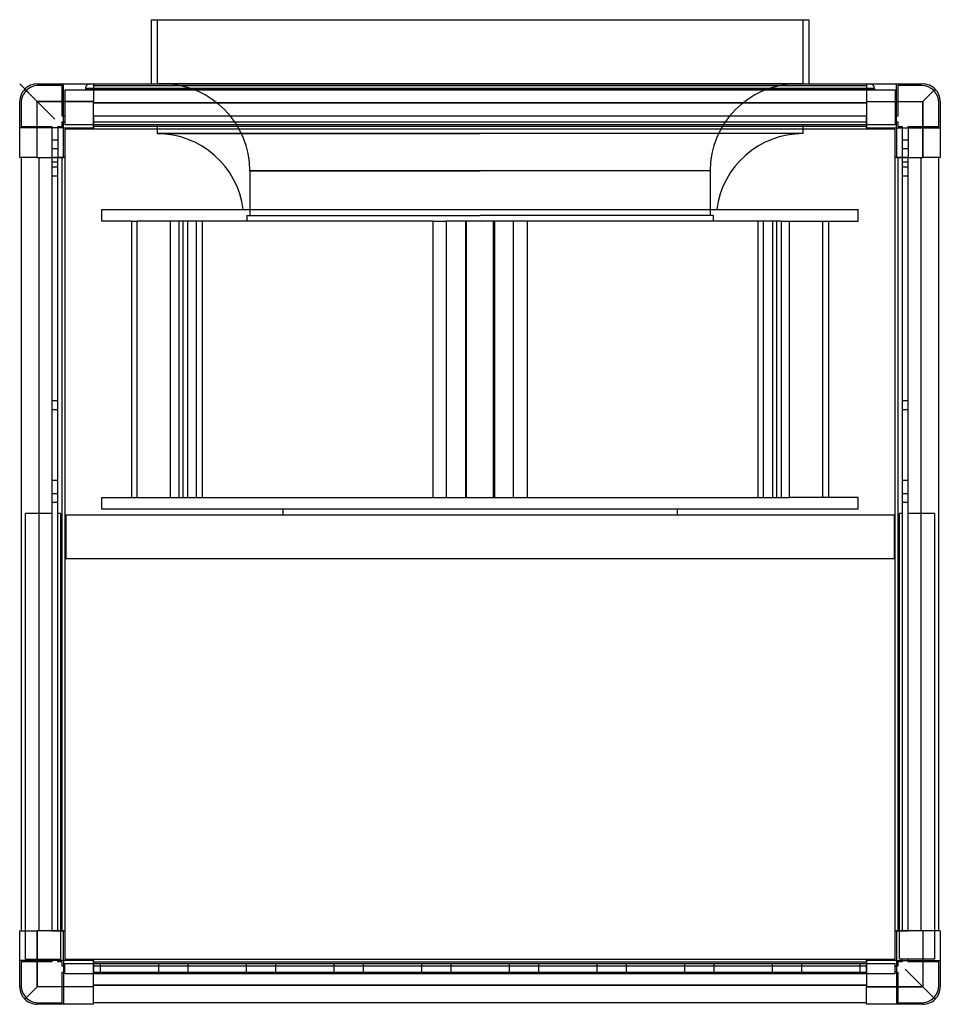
# Model space of a CAD drawing. Header units: millimetres. Extents: x -315 to 315, y -315 to 359.
import ezdxf

# ---------------------------------------------------------------- set-up
doc = ezdxf.new("R2010")
doc.units = ezdxf.units.MM
doc.layers.add('HIDDEN', color=7, linetype='Continuous')
doc.layers.add('THICK', color=7, linetype='Continuous')

msp = doc.modelspace()

# ---------------------------------------------------------------- linework, layer by layer
at = {"layer": 'HIDDEN'}
for p, q in [((-221, 359), (-221, 315)), ((221, 359), (221, 315)), ((-315, 315), (-303, 303)), ((-303, 315), (-303, 315)), ((-303, 315), (-303, 315)), ((-302, 314), (-302, 314)), ((-286, 314), (-302, 314)), ((-286, 314), (-286, 314)), ((-286, 293), (-286, 314)), ((-285, 315), (-285, 315)), ((-285, 285), (-285, 315)), ((-285, 315), (-285, 315)), ((-284, 311), (284, 311)), ((-284, 311), (-284, 287)), ((-284, 311), (-284, 311)), ((0, 312), (-270, 312)), ((-270, 312), (0, 312)), ((-270, 312), (-270, 311)), ((-264.6, 315), (-264.6, 315)), ((-264.6, 315), (-264.6, 315)), ((-264.6, 314), (-264.6, 314)), ((-264.6, 314), (-264.6, 314)), ((0, 315), (-221, 315)), ((221, 315), (0, 315)), ((270, 312), (0, 312)), ((0, 312), (270, 312)), ((264.6, 315), (264.6, 315)), ((264.6, 315), (264.6, 315)), ((264.6, 314), (264.6, 314)), ((264.6, 314), (264.6, 314)), ((270, 312), (270, 311)), ((284, 311), (284, 311)), ((284, 311), (284, 287)), ((285, 315), (285, 315)), ((285, 315), (285, 315)), ((285, 285), (285, 315)), ((286, 314), (286, 314)), ((302, 314), (286, 314)), ((286, 314), (286, 293)), ((302, 314), (302, 314)), ((303, 315), (303, 315)), ((303, 315), (303, 315)), ((311.49, 311.49), (303, 303)), ((-315, 303), (-315, 303)), ((-315, 303), (-315, 303)), ((-314, 302), (-314, 302)), ((-314, 302), (-314, 286)), ((-303, 264.6), (-303, 303)), ((-303, 303), (-264.6, 303)), ((264.6, 302), (-264.6, 302)), ((264.6, 303), (303, 303)), ((303, 303), (303, 264.6)), ((314, 302), (314, 302)), ((314, 286), (314, 302)), ((315, 303), (315, 303)), ((315, 303), (315, 303)), ((-286, 293), (-286, 293)), ((-285, 293), (-286, 293)), ((-285, 293), (-284, 293)), ((-284, 293), (-284, 293)), ((-264.6, 293), (-264.6, 293)), ((-264.6, 293), (-264.6, 289)), ((-264.6, 293), (-264.6, 293)), ((-264.6, 293), (-264.6, 293)), ((264.6, 293), (-264.6, 293)), ((-264.6, 293), (-264.6, 293)), ((264.6, 293), (264.6, 293)), ((264.6, 293), (264.6, 293)), ((264.6, 293), (264.6, 293)), ((264.6, 293), (264.6, 293)), ((264.6, 289), (264.6, 293)), ((284, 293), (284, 293)), ((284, 293), (285, 293)), ((286, 293), (285, 293)), ((286, 293), (286, 293)), ((-315, 285), (-315, 285)), ((-285, 285), (-315, 285)), ((-315, 285), (-315, 285)), ((-314, 286), (-314, 286)), ((-314, 286), (-293, 286)), ((-293, 286), (-293, 285)), ((-293, 286), (-293, 286)), ((-293, 285), (-293, 264.6)), ((-289, 286), (-289, 286)), ((-289, 285), (-289, 286)), ((-289, 286), (-286, 286)), ((-289, 285), (-289, 264.6)), ((-286, 289), (-285, 289)), ((-286, 289), (-286, 289)), ((-286, 286), (-286, 289)), ((-286, 286), (-286, 286)), ((-284, 289), (-285, 289)), ((-285, 285), (-285, 285)), ((-285, 285), (-285, 285)), ((-285, 285), (-285, 285)), ((-285, 285), (-285, 285)), ((-284, 289), (-284, 289)), ((284, 287), (-284, 287)), ((-284, 287), (-284, 287)), ((-284, 284), (-284, 284)), ((-284, 284), (-284, 284)), ((-264.6, 289), (-264.6, 289)), ((-264.6, 289), (-264.6, 289)), ((-264.6, 289), (-264.6, 289)), ((-264.6, 289), (264.6, 289)), ((-264.6, 289), (-264.6, 289)), ((-264.6, 289), (-264.6, 286)), ((-264.6, 286), (-264.6, 285)), ((-264.6, 286), (-264.6, 286)), ((-264.6, 286), (-264.6, 286)), ((-264.6, 286), (-264.6, 286)), ((-264.6, 286), (-264.6, 286)), ((-264.6, 285), (-264.6, 285)), ((-264.6, 285), (-264.6, 285)), ((-264.6, 285), (-264.6, 285)), ((-264.6, 285), (-264.6, 285)), ((-264.6, 285), (-264.6, 285)), ((-264.6, 285), (-264.6, 285)), ((-264.6, 284), (-264.6, 284)), ((-264.6, 284), (-264.6, 284)), ((-221, 287), (-221, 281)), ((221, 287), (221, 281)), ((264.6, 289), (264.6, 289)), ((264.6, 289), (264.6, 289)), ((264.6, 289), (264.6, 289)), ((264.6, 289), (264.6, 289)), ((264.6, 286), (264.6, 289)), ((264.6, 285), (264.6, 286)), ((264.6, 286), (264.6, 286)), ((264.6, 286), (264.6, 286)), ((264.6, 286), (264.6, 286)), ((264.6, 286), (264.6, 286)), ((264.6, 285), (264.6, 285)), ((264.6, 285), (264.6, 285)), ((264.6, 285), (264.6, 285)), ((264.6, 285), (264.6, 285)), ((264.6, 285), (264.6, 285)), ((264.6, 285), (264.6, 285)), ((264.6, 284), (264.6, 284)), ((264.6, 284), (264.6, 284)), ((284, 289), (284, 289)), ((285, 289), (284, 289)), ((284, 287), (284, 287)), ((284, 284), (284, 284)), ((284, 284), (284, 284)), ((285, 289), (286, 289)), ((285, 285), (285, 285)), ((285, 285), (285, 285)), ((285, 285), (285, 285)), ((285, 285), (285, 285)), ((285, 285), (315, 285)), ((286, 289), (286, 289)), ((286, 289), (286, 286)), ((286, 286), (286, 286)), ((286, 286), (289, 286)), ((289, 286), (289, 285)), ((289, 286), (289, 286)), ((289, 285), (289, 264.6)), ((293, 286), (293, 286)), ((293, 285), (293, 286)), ((293, 286), (314, 286)), ((293, 285), (293, 264.6)), ((314, 286), (314, 286)), ((315, 285), (315, 285)), ((315, 285), (315, 285)), ((-289, 276.5), (-293, 276.5)), ((-289, 276.5), (-293, 276.5)), ((-289, 276.5), (-293, 276.5)), ((-289, 276.5), (-293, 276.5)), ((0, 281), (-221, 281)), ((-221, 281), (0, 281)), ((221, 281), (0, 281)), ((293, 276.5), (289, 276.5)), ((293, 276.5), (289, 276.5)), ((293, 276.5), (289, 276.5)), ((293, 276.5), (289, 276.5)), ((-289, 270.5), (-293, 270.5)), ((-289, 270.5), (-293, 270.5)), ((-289, 270.5), (-293, 270.5)), ((-289, 270.5), (-293, 270.5)), ((293, 270.5), (289, 270.5)), ((293, 270.5), (289, 270.5)), ((293, 270.5), (289, 270.5)), ((293, 270.5), (289, 270.5)), ((-315, 264.6), (-315, 264.6)), ((-315, 264.6), (-315, 264.6)), ((-314, 264.6), (-314, 264.6)), ((-314, 264.6), (-314, 264.6)), ((-302, 264.6), (-302, -264.6)), ((-293, 264.6), (-293, -264.6)), ((-293, 264.6), (-293, 264.6)), ((-293, 264.6), (-293, 264.6)), ((-293, 264.6), (-293, 264.6)), ((-293, 264.6), (-293, 264.6)), ((-289, 264.6), (-293, 264.6)), ((-289, 264.6), (-289, 264.6)), ((-289, 264.6), (-289, 264.6)), ((-289, 264.6), (-289, 264.6)), ((-289, 264.6), (-289, 264.6)), ((-289, -264.6), (-289, 264.6)), ((-286, 264.6), (-289, 264.6)), ((-285, 264.6), (-286, 264.6)), ((-286, 264.6), (-286, 264.6)), ((-286, 264.6), (-286, 264.6)), ((-286, 264.6), (-286, 264.6)), ((-286, 264.6), (-286, 264.6)), ((-285, 264.6), (-285, 264.6)), ((-285, 264.6), (-285, 264.6)), ((-285, 264.6), (-285, 264.6)), ((-285, 264.6), (-285, 264.6)), ((-285, 264.6), (-285, 264.6)), ((-285, 264.6), (-285, 264.6)), ((-284, 264.6), (-284, 264.6)), ((-284, 264.6), (-284, 264.6)), ((284, 264.6), (284, 264.6)), ((284, 264.6), (284, 264.6)), ((285, 264.6), (285, 264.6)), ((285, 264.6), (285, 264.6)), ((286, 264.6), (285, 264.6)), ((285, 264.6), (285, 264.6)), ((285, 264.6), (285, 264.6)), ((285, 264.6), (285, 264.6)), ((285, 264.6), (285, 264.6)), ((289, 264.6), (286, 264.6)), ((286, 264.6), (286, 264.6)), ((286, 264.6), (286, 264.6)), ((286, 264.6), (286, 264.6)), ((286, 264.6), (286, 264.6)), ((289, 264.6), (289, -264.6)), ((289, 264.6), (289, 264.6)), ((289, 264.6), (289, 264.6)), ((289, 264.6), (289, 264.6)), ((289, 264.6), (289, 264.6)), ((293, 264.6), (289, 264.6)), ((293, 264.6), (293, 264.6)), ((293, 264.6), (293, 264.6)), ((293, 264.6), (293, 264.6)), ((293, 264.6), (293, 264.6)), ((293, -264.6), (293, 264.6)), ((302, -264.6), (302, 264.6)), ((314, 264.6), (314, 264.6)), ((314, 264.6), (314, 264.6)), ((315, 264.6), (315, 264.6)), ((315, 264.6), (315, 264.6)), ((-293, 261.5), (-293, 261.5)), ((-289, 261.5), (-293, 261.5)), ((-289, 258), (-293, 258)), ((-289, 258), (-293, 258)), ((-289, 261.5), (-289, 261.5)), ((289, 261.5), (289, 261.5)), ((293, 261.5), (289, 261.5)), ((293, 258), (289, 258)), ((293, 258), (289, 258)), ((293, 261.5), (293, 261.5)), ((-289, 252), (-293, 252)), ((-289, 252), (-293, 252)), ((0, 255.51), (-157.5, 255.51)), ((-157.5, 255.51), (0, 255.51)), ((-157.5, 255.51), (-157.5, 225)), ((157.5, 255.51), (0, 255.51)), ((157.5, 255.51), (157.5, 225)), ((293, 252), (289, 252)), ((293, 252), (289, 252)), ((-258.75, 229), (0, 229)), ((-258.75, 221), (-258.75, 229)), ((-159.5, 225), (0, 225)), ((-159.5, 225), (-159.5, 221)), ((0, 229), (258.75, 229)), ((159.5, 225), (0, 225)), ((159.5, 225), (159.5, 221)), ((258.75, 221), (258.75, 229)), ((-238.5, 221), (-258.75, 221)), ((-238.5, 221), (-238.5, 32)), ((-238.5, 221), (-234.49, 221)), ((-234.68, 32), (-234.68, 221)), ((-32.34, 221), (-234.68, 221)), ((-211.72, 32), (-211.72, 221)), ((-206.16, 221), (-206.16, 32)), ((-203.18, 32), (-203.18, 221)), ((-200.07, 221), (-200.07, 32)), ((-193.93, 32), (-193.93, 221)), ((-190.19, 221), (-190.19, 32)), ((-32.34, 221), (-32.34, 32)), ((-32.34, 221), (-22.97, 221)), ((-22.97, 32), (-22.97, 221)), ((0, 221), (-22.97, 221)), ((-9.87, 221), (-9.87, 32)), ((-9.25, 32), (-9.25, 221)), ((206.16, 221), (0, 221)), ((9.25, 32), (9.25, 221)), ((9.87, 221), (9.87, 32)), ((22.97, 32), (22.97, 221)), ((32.34, 221), (32.34, 32)), ((190.19, 221), (190.19, 32)), ((193.93, 32), (193.93, 221)), ((200.07, 221), (200.07, 32)), ((203.18, 32), (203.18, 221)), ((206.16, 221), (211.72, 221)), ((206.16, 221), (206.16, 32)), ((211.72, 221), (258.75, 221)), ((211.72, 32), (211.72, 221)), ((234.68, 32), (234.68, 221)), ((238.5, 221), (238.5, 32)), ((-289, 98), (-293, 98)), ((-289, 98), (-293, 98)), ((293, 98), (289, 98)), ((293, 98), (289, 98)), ((-289, 92), (-293, 92)), ((-289, 92), (-293, 92)), ((293, 92), (289, 92)), ((293, 92), (289, 92)), ((-293, 43.5), (-293, 43.5)), ((-289, 43.5), (-293, 43.5)), ((-289, 43.5), (-289, 43.5)), ((289, 43.5), (289, 43.5)), ((293, 43.5), (289, 43.5)), ((293, 43.5), (293, 43.5)), ((-289, 34.5), (-293, 34.5)), ((-289, 34.5), (-293, 34.5)), ((-289, 34.5), (-293, 34.5)), ((-289, 34.5), (-293, 34.5)), ((293, 34.5), (289, 34.5)), ((293, 34.5), (289, 34.5)), ((293, 34.5), (289, 34.5)), ((293, 34.5), (289, 34.5)), ((-289, 28.5), (-293, 28.5)), ((-289, 28.5), (-293, 28.5)), ((-289, 28.5), (-293, 28.5)), ((-289, 28.5), (-293, 28.5)), ((-258.75, 32), (-238.5, 32)), ((-258.75, 24), (-258.75, 32)), ((-238.5, 32), (-234.49, 32)), ((-234.68, 32), (-32.34, 32)), ((-32.34, 32), (-22.97, 32)), ((-22.97, 32), (0, 32)), ((0, 32), (206.16, 32)), ((206.16, 32), (211.72, 32)), ((258.75, 32), (211.72, 32)), ((258.75, 24), (258.75, 32)), ((293, 28.5), (289, 28.5)), ((293, 28.5), (289, 28.5)), ((293, 28.5), (289, 28.5)), ((293, 28.5), (289, 28.5)), ((-293, 21), (-311, 21)), ((-311, 21), (-311, 21)), ((-311, -284), (-311, 21)), ((-293, 21), (-293, 21)), ((-289, 21), (-289, 21)), ((-287, 21), (-289, 21)), ((-287, 21), (-287, 21)), ((-287, 21), (-287, -284)), ((0, 24), (-258.75, 24)), ((-135, 24), (-135, 20)), ((258.75, 24), (0, 24)), ((135, 24), (135, 20)), ((289, 21), (287, 21)), ((287, 21), (287, 21)), ((287, -284), (287, 21)), ((289, 21), (289, 21)), ((293, 21), (293, 21)), ((311, 21), (293, 21)), ((311, 21), (311, 21)), ((311, 21), (311, -284)), ((-283.5, 20), (-283.5, 20)), ((-283.5, 20), (283.5, 20)), ((-283.5, 20), (-283.5, -10)), ((283.5, 20), (283.5, 20)), ((283.5, 20), (283.5, -10)), ((-283.5, -10), (-283.5, -10)), ((283.5, -10), (-283.5, -10)), ((283.5, -10), (283.5, -10)), ((-315, -264.6), (-315, -264.6)), ((-315, -264.6), (-315, -264.6)), ((-314, -264.6), (-314, -264.6)), ((-314, -264.6), (-314, -264.6)), ((-303, -303), (-303, -264.6)), ((-293, -264.6), (-293, -264.6)), ((-293, -264.6), (-293, -264.6)), ((-293, -264.6), (-293, -264.6)), ((-293, -264.6), (-293, -264.6)), ((-293, -264.6), (-289, -264.6)), ((-289, -264.6), (-289, -264.6)), ((-289, -264.6), (-289, -264.6)), ((-289, -264.6), (-289, -264.6)), ((-289, -264.6), (-289, -264.6)), ((-289, -264.6), (-286, -264.6)), ((-286, -264.6), (-285, -264.6)), ((-286, -264.6), (-286, -264.6)), ((-286, -264.6), (-286, -264.6)), ((-286, -264.6), (-286, -264.6)), ((-286, -264.6), (-286, -264.6)), ((-285, -264.6), (-285, -264.6)), ((-285, -264.6), (-285, -264.6)), ((-285, -264.6), (-285, -264.6)), ((-285, -264.6), (-285, -264.6)), ((-285, -264.6), (-285, -264.6)), ((-285, -264.6), (-285, -264.6)), ((-284, -264.6), (-284, -264.6)), ((-284, -264.6), (-284, -264.6)), ((284, -264.6), (284, -264.6)), ((284, -264.6), (284, -264.6)), ((285, -264.6), (286, -264.6)), ((285, -264.6), (285, -264.6)), ((285, -264.6), (285, -264.6)), ((285, -264.6), (285, -264.6)), ((285, -264.6), (285, -264.6)), ((285, -264.6), (285, -264.6)), ((285, -264.6), (285, -264.6)), ((286, -264.6), (289, -264.6)), ((286, -264.6), (286, -264.6)), ((286, -264.6), (286, -264.6)), ((286, -264.6), (286, -264.6)), ((286, -264.6), (286, -264.6)), ((289, -264.6), (289, -264.6)), ((289, -264.6), (289, -264.6)), ((289, -264.6), (289, -264.6)), ((289, -264.6), (289, -264.6)), ((289, -264.6), (293, -264.6)), ((293, -264.6), (293, -264.6)), ((293, -264.6), (293, -264.6)), ((293, -264.6), (293, -264.6)), ((293, -264.6), (293, -264.6)), ((303, -264.6), (303, -303)), ((314, -264.6), (314, -264.6)), ((314, -264.6), (314, -264.6)), ((315, -264.6), (315, -264.6)), ((315, -264.6), (315, -264.6)), ((-315, -285), (-315, -285)), ((-285, -285), (-315, -285)), ((-315, -285), (-315, -285)), ((-314, -286), (-314, -286)), ((-314, -286), (-314, -302)), ((-293, -286), (-314, -286)), ((-311, -284), (-287, -284)), ((-311, -284), (-311, -284)), ((-293, -284), (-293, -284)), ((-293, -285), (-293, -284)), ((-293, -285), (-293, -286)), ((-293, -286), (-293, -286)), ((-289, -284), (-289, -284)), ((-289, -285), (-289, -284)), ((-289, -286), (-289, -285)), ((-289, -286), (-289, -286)), ((-286, -286), (-289, -286)), ((-287, -284), (-287, -284)), ((-286, -286), (-286, -286)), ((-286, -289), (-286, -286)), ((-286, -289), (-286, -289)), ((-285, -289), (-286, -289)), ((-285, -285), (-285, -315)), ((-285, -285), (-285, -285)), ((-285, -285), (-285, -285)), ((-285, -285), (-285, -285)), ((-285, -285), (-285, -285)), ((-285, -289), (-284, -289)), ((-284, -284), (-284, -284)), ((-284, -284), (-284, -284)), ((-284, -294), (-284, -287)), ((-284, -287), (-284, -287)), ((-284, -287), (284, -287)), ((-284, -289), (-284, -289)), ((-264.6, -284), (-264.6, -284)), ((-264.6, -284), (-264.6, -284)), ((-264.6, -285), (-264.6, -285)), ((-264.6, -285), (-264.6, -285)), ((-264.6, -285), (-264.6, -286)), ((-264.6, -285), (-264.6, -285)), ((-264.6, -285), (-264.6, -285)), ((-264.6, -285), (-264.6, -285)), ((-264.6, -285), (-264.6, -285)), ((-264.6, -286), (-264.6, -286)), ((-264.6, -286), (-264.6, -289)), ((-264.6, -286), (-264.6, -286)), ((-264.6, -286), (-264.6, -286)), ((-264.6, -286), (-264.6, -286)), ((-264.6, -289), (-264.6, -289)), ((-264.6, -289), (-264.6, -289)), ((264.6, -289), (-264.6, -289)), ((-264.6, -289), (-264.6, -289)), ((-264.6, -289), (-264.6, -289)), ((-264.6, -289), (-264.6, -293)), ((-260, -287), (-260, -294)), ((-260, -287), (-260, -287)), ((-260, -287), (-260, -287)), ((-260, -287), (-260, -287)), ((-260, -287), (-260, -287)), ((-260, -287), (-260, -287)), ((-260, -287), (-260, -287)), ((-260, -287), (-260, -287)), ((-260, -287), (-260, -287)), ((-260, -287), (-260, -287)), ((-220, -287), (-220, -294)), ((-220, -287), (-220, -287)), ((-220, -287), (-220, -287)), ((-220, -287), (-220, -287)), ((-220, -287), (-220, -287)), ((-220, -287), (-220, -287)), ((-220, -287), (-220, -287)), ((-220, -287), (-220, -287)), ((-220, -287), (-220, -287)), ((-220, -287), (-220, -287)), ((-200, -287), (-200, -294)), ((-200, -287), (-200, -287)), ((-200, -287), (-200, -287)), ((-200, -287), (-200, -287)), ((-200, -287), (-200, -287)), ((-200, -287), (-200, -287)), ((-200, -287), (-200, -287)), ((-200, -287), (-200, -287)), ((-200, -287), (-200, -287)), ((-200, -287), (-200, -287)), ((-160, -287), (-160, -294)), ((-160, -287), (-160, -287)), ((-160, -287), (-160, -287)), ((-160, -287), (-160, -287)), ((-160, -287), (-160, -287)), ((-160, -287), (-160, -287)), ((-160, -287), (-160, -287)), ((-160, -287), (-160, -287)), ((-160, -287), (-160, -287)), ((-160, -287), (-160, -287)), ((-140, -287), (-140, -294)), ((-140, -287), (-140, -287)), ((-140, -287), (-140, -287)), ((-140, -287), (-140, -287)), ((-140, -287), (-140, -287)), ((-140, -287), (-140, -287)), ((-140, -287), (-140, -287)), ((-140, -287), (-140, -287)), ((-140, -287), (-140, -287)), ((-140, -287), (-140, -287)), ((-100, -287), (-100, -294)), ((-100, -287), (-100, -287)), ((-100, -287), (-100, -287)), ((-100, -287), (-100, -287)), ((-100, -287), (-100, -287)), ((-100, -287), (-100, -287)), ((-100, -287), (-100, -287)), ((-100, -287), (-100, -287)), ((-100, -287), (-100, -287)), ((-100, -287), (-100, -287)), ((-80, -287), (-80, -294)), ((-80, -287), (-80, -287)), ((-80, -287), (-80, -287)), ((-80, -287), (-80, -287)), ((-80, -287), (-80, -287)), ((-80, -287), (-80, -287)), ((-80, -287), (-80, -287)), ((-80, -287), (-80, -287)), ((-80, -287), (-80, -287)), ((-80, -287), (-80, -287)), ((-40, -287), (-40, -294)), ((-40, -287), (-40, -287)), ((-40, -287), (-40, -287)), ((-40, -287), (-40, -287)), ((-40, -287), (-40, -287)), ((-40, -287), (-40, -287)), ((-40, -287), (-40, -287)), ((-40, -287), (-40, -287)), ((-40, -287), (-40, -287)), ((-40, -287), (-40, -287)), ((-20, -287), (-20, -294)), ((-20, -287), (-20, -287)), ((-20, -287), (-20, -287)), ((-20, -287), (-20, -287)), ((-20, -287), (-20, -287)), ((-20, -287), (-20, -287)), ((-20, -287), (-20, -287)), ((-20, -287), (-20, -287)), ((-20, -287), (-20, -287)), ((-20, -287), (-20, -287)), ((20, -287), (20, -294)), ((20, -287), (20, -287)), ((20, -287), (20, -287)), ((20, -287), (20, -287)), ((20, -287), (20, -287)), ((20, -287), (20, -287)), ((20, -287), (20, -287)), ((20, -287), (20, -287)), ((20, -287), (20, -287)), ((20, -287), (20, -287)), ((40, -287), (40, -294)), ((40, -287), (40, -287)), ((40, -287), (40, -287)), ((40, -287), (40, -287)), ((40, -287), (40, -287)), ((40, -287), (40, -287)), ((40, -287), (40, -287)), ((40, -287), (40, -287)), ((40, -287), (40, -287)), ((40, -287), (40, -287)), ((80, -287), (80, -294)), ((80, -287), (80, -287)), ((80, -287), (80, -287)), ((80, -287), (80, -287)), ((80, -287), (80, -287)), ((80, -287), (80, -287)), ((80, -287), (80, -287)), ((80, -287), (80, -287)), ((80, -287), (80, -287)), ((80, -287), (80, -287)), ((100, -287), (100, -294)), ((100, -287), (100, -287)), ((100, -287), (100, -287)), ((100, -287), (100, -287)), ((100, -287), (100, -287)), ((100, -287), (100, -287)), ((100, -287), (100, -287)), ((100, -287), (100, -287)), ((100, -287), (100, -287)), ((100, -287), (100, -287)), ((140, -287), (140, -294)), ((140, -287), (140, -287)), ((140, -287), (140, -287)), ((140, -287), (140, -287)), ((140, -287), (140, -287)), ((140, -287), (140, -287)), ((140, -287), (140, -287)), ((140, -287), (140, -287)), ((140, -287), (140, -287)), ((140, -287), (140, -287)), ((160, -287), (160, -294)), ((160, -287), (160, -287)), ((160, -287), (160, -287)), ((160, -287), (160, -287)), ((160, -287), (160, -287)), ((160, -287), (160, -287)), ((160, -287), (160, -287)), ((160, -287), (160, -287)), ((160, -287), (160, -287)), ((160, -287), (160, -287)), ((200, -287), (200, -294)), ((200, -287), (200, -287)), ((200, -287), (200, -287)), ((200, -287), (200, -287)), ((200, -287), (200, -287)), ((200, -287), (200, -287)), ((200, -287), (200, -287)), ((200, -287), (200, -287)), ((200, -287), (200, -287)), ((200, -287), (200, -287)), ((220, -287), (220, -294)), ((220, -287), (220, -287)), ((220, -287), (220, -287)), ((220, -287), (220, -287)), ((220, -287), (220, -287)), ((220, -287), (220, -287)), ((220, -287), (220, -287)), ((220, -287), (220, -287)), ((220, -287), (220, -287)), ((220, -287), (220, -287)), ((260, -287), (260, -294)), ((260, -287), (260, -287)), ((260, -287), (260, -287)), ((260, -287), (260, -287)), ((260, -287), (260, -287)), ((260, -287), (260, -287)), ((260, -287), (260, -287)), ((260, -287), (260, -287)), ((260, -287), (260, -287)), ((260, -287), (260, -287)), ((264.6, -284), (264.6, -284)), ((264.6, -284), (264.6, -284)), ((264.6, -286), (264.6, -285)), ((264.6, -285), (264.6, -285)), ((264.6, -285), (264.6, -285)), ((264.6, -285), (264.6, -285)), ((264.6, -285), (264.6, -285)), ((264.6, -285), (264.6, -285)), ((264.6, -285), (264.6, -285)), ((264.6, -286), (264.6, -286)), ((264.6, -289), (264.6, -286)), ((264.6, -286), (264.6, -286)), ((264.6, -286), (264.6, -286)), ((264.6, -286), (264.6, -286)), ((264.6, -289), (264.6, -289)), ((264.6, -289), (264.6, -289)), ((264.6, -293), (264.6, -289)), ((264.6, -289), (264.6, -289)), ((264.6, -289), (264.6, -289)), ((284, -284), (284, -284)), ((284, -284), (284, -284)), ((284, -294), (284, -287)), ((284, -287), (284, -287)), ((284, -289), (284, -289)), ((284, -289), (285, -289)), ((285, -285), (315, -285)), ((285, -285), (285, -285)), ((285, -285), (285, -285)), ((285, -285), (285, -315)), ((285, -285), (285, -285)), ((285, -285), (285, -285)), ((286, -289), (285, -289)), ((286, -286), (286, -286)), ((289, -286), (286, -286)), ((286, -286), (286, -289)), ((286, -289), (286, -289)), ((311, -284), (287, -284)), ((287, -284), (287, -284)), ((289, -284), (289, -284)), ((289, -285), (289, -284)), ((289, -285), (289, -286)), ((289, -286), (289, -286)), ((293, -284), (293, -284)), ((293, -285), (293, -284)), ((293, -286), (293, -285)), ((293, -286), (293, -286)), ((314, -286), (293, -286)), ((311, -284), (311, -284)), ((314, -286), (314, -286)), ((314, -302), (314, -286)), ((315, -285), (315, -285)), ((315, -285), (315, -285)), ((-286, -293), (-285, -293)), ((-286, -293), (-286, -293)), ((-286, -314), (-286, -293)), ((-284, -293), (-285, -293)), ((-284, -293), (-284, -293)), ((-284, -294), (-284, -294)), ((-284, -294), (284, -294)), ((-264.6, -293), (-264.6, -293)), ((-264.6, -293), (-264.6, -293)), ((-264.6, -293), (-264.6, -293)), ((-264.6, -293), (264.6, -293)), ((-264.6, -293), (-264.6, -293)), ((-260, -294), (-260, -294)), ((-260, -294), (-260, -294)), ((-260, -294), (-260, -294)), ((-260, -294), (-260, -294)), ((-260, -294), (-260, -294)), ((-260, -294), (-260, -294)), ((-260, -294), (-260, -294)), ((-260, -294), (-260, -294)), ((-260, -294), (-260, -294)), ((-220, -294), (-220, -294)), ((-220, -294), (-220, -294)), ((-220, -294), (-220, -294)), ((-220, -294), (-220, -294)), ((-220, -294), (-220, -294)), ((-220, -294), (-220, -294)), ((-220, -294), (-220, -294)), ((-220, -294), (-220, -294)), ((-220, -294), (-220, -294)), ((-200, -294), (-200, -294)), ((-200, -294), (-200, -294)), ((-200, -294), (-200, -294)), ((-200, -294), (-200, -294)), ((-200, -294), (-200, -294)), ((-200, -294), (-200, -294)), ((-200, -294), (-200, -294)), ((-200, -294), (-200, -294)), ((-200, -294), (-200, -294)), ((-160, -294), (-160, -294)), ((-160, -294), (-160, -294)), ((-160, -294), (-160, -294)), ((-160, -294), (-160, -294)), ((-160, -294), (-160, -294)), ((-160, -294), (-160, -294)), ((-160, -294), (-160, -294)), ((-160, -294), (-160, -294)), ((-160, -294), (-160, -294)), ((-140, -294), (-140, -294)), ((-140, -294), (-140, -294)), ((-140, -294), (-140, -294)), ((-140, -294), (-140, -294)), ((-140, -294), (-140, -294)), ((-140, -294), (-140, -294)), ((-140, -294), (-140, -294)), ((-140, -294), (-140, -294)), ((-140, -294), (-140, -294)), ((-100, -294), (-100, -294)), ((-100, -294), (-100, -294)), ((-100, -294), (-100, -294)), ((-100, -294), (-100, -294)), ((-100, -294), (-100, -294)), ((-100, -294), (-100, -294)), ((-100, -294), (-100, -294)), ((-100, -294), (-100, -294)), ((-100, -294), (-100, -294)), ((-80, -294), (-80, -294)), ((-80, -294), (-80, -294)), ((-80, -294), (-80, -294)), ((-80, -294), (-80, -294)), ((-80, -294), (-80, -294)), ((-80, -294), (-80, -294)), ((-80, -294), (-80, -294)), ((-80, -294), (-80, -294)), ((-80, -294), (-80, -294)), ((-40, -294), (-40, -294)), ((-40, -294), (-40, -294)), ((-40, -294), (-40, -294)), ((-40, -294), (-40, -294)), ((-40, -294), (-40, -294)), ((-40, -294), (-40, -294)), ((-40, -294), (-40, -294)), ((-40, -294), (-40, -294)), ((-40, -294), (-40, -294)), ((-20, -294), (-20, -294)), ((-20, -294), (-20, -294)), ((-20, -294), (-20, -294)), ((-20, -294), (-20, -294)), ((-20, -294), (-20, -294)), ((-20, -294), (-20, -294)), ((-20, -294), (-20, -294)), ((-20, -294), (-20, -294)), ((-20, -294), (-20, -294)), ((20, -294), (20, -294)), ((20, -294), (20, -294)), ((20, -294), (20, -294)), ((20, -294), (20, -294)), ((20, -294), (20, -294)), ((20, -294), (20, -294)), ((20, -294), (20, -294)), ((20, -294), (20, -294)), ((20, -294), (20, -294)), ((40, -294), (40, -294)), ((40, -294), (40, -294)), ((40, -294), (40, -294)), ((40, -294), (40, -294)), ((40, -294), (40, -294)), ((40, -294), (40, -294)), ((40, -294), (40, -294)), ((40, -294), (40, -294)), ((40, -294), (40, -294)), ((80, -294), (80, -294)), ((80, -294), (80, -294)), ((80, -294), (80, -294)), ((80, -294), (80, -294)), ((80, -294), (80, -294)), ((80, -294), (80, -294)), ((80, -294), (80, -294)), ((80, -294), (80, -294)), ((80, -294), (80, -294)), ((100, -294), (100, -294)), ((100, -294), (100, -294)), ((100, -294), (100, -294)), ((100, -294), (100, -294)), ((100, -294), (100, -294)), ((100, -294), (100, -294)), ((100, -294), (100, -294)), ((100, -294), (100, -294)), ((100, -294), (100, -294)), ((140, -294), (140, -294)), ((140, -294), (140, -294)), ((140, -294), (140, -294)), ((140, -294), (140, -294)), ((140, -294), (140, -294)), ((140, -294), (140, -294)), ((140, -294), (140, -294)), ((140, -294), (140, -294)), ((140, -294), (140, -294)), ((160, -294), (160, -294)), ((160, -294), (160, -294)), ((160, -294), (160, -294)), ((160, -294), (160, -294)), ((160, -294), (160, -294)), ((160, -294), (160, -294)), ((160, -294), (160, -294)), ((160, -294), (160, -294)), ((160, -294), (160, -294)), ((200, -294), (200, -294)), ((200, -294), (200, -294)), ((200, -294), (200, -294)), ((200, -294), (200, -294)), ((200, -294), (200, -294)), ((200, -294), (200, -294)), ((200, -294), (200, -294)), ((200, -294), (200, -294)), ((200, -294), (200, -294)), ((220, -294), (220, -294)), ((220, -294), (220, -294)), ((220, -294), (220, -294)), ((220, -294), (220, -294)), ((220, -294), (220, -294)), ((220, -294), (220, -294)), ((220, -294), (220, -294)), ((220, -294), (220, -294)), ((220, -294), (220, -294)), ((260, -294), (260, -294)), ((260, -294), (260, -294)), ((260, -294), (260, -294)), ((260, -294), (260, -294)), ((260, -294), (260, -294)), ((260, -294), (260, -294)), ((260, -294), (260, -294)), ((260, -294), (260, -294)), ((260, -294), (260, -294)), ((264.6, -293), (264.6, -293)), ((264.6, -293), (264.6, -293)), ((264.6, -293), (264.6, -293)), ((264.6, -293), (264.6, -293)), ((284, -293), (284, -293)), ((285, -293), (284, -293)), ((284, -294), (284, -294)), ((285, -293), (286, -293)), ((286, -293), (286, -293)), ((286, -293), (286, -314)), ((311.49, -311.49), (291, -291)), ((-315, -303), (-315, -303)), ((-315, -303), (-315, -303)), ((-314, -302), (-314, -302)), ((-311.49, -311.49), (-303, -303)), ((-264.6, -303), (-303, -303)), ((-264.6, -302), (264.6, -302)), ((303, -303), (264.6, -303)), ((314, -302), (314, -302)), ((315, -303), (315, -303)), ((315, -303), (315, -303)), ((-303, -315), (-303, -315)), ((-303, -315), (-303, -315)), ((-302, -314), (-302, -314)), ((-302, -314), (-286, -314)), ((-286, -314), (-286, -314)), ((-285, -315), (-285, -315)), ((-285, -315), (-285, -315)), ((-264.6, -314), (-264.6, -314)), ((-264.6, -314), (-264.6, -314)), ((-264.6, -315), (-264.6, -315)), ((-264.6, -315), (-264.6, -315)), ((264.6, -314), (264.6, -314)), ((264.6, -314), (264.6, -314)), ((264.6, -315), (264.6, -315)), ((264.6, -315), (264.6, -315)), ((285, -315), (285, -315)), ((285, -315), (285, -315)), ((286, -314), (302, -314)), ((286, -314), (286, -314)), ((302, -314), (302, -314)), ((303, -315), (303, -315)), ((303, -315), (303, -315))]:
    msp.add_line(p, q, dxfattribs=at)
for centre, radius, start, end in [((-302, 302), 12, 89.99998, 180.00002), ((-267, 312), 3, 89.99998, 180.00002), ((-217, 255.51), 59.5, 0, 88.94952), ((217, 255.51), 59.5, 91.05044, 179.99998), ((267, 312), 3, 0, 89.99998), ((302, 302), 12, 0, 89.99998), ((-221, 221.5), 59.5, 7.24144, 89.99998), ((221, 221.5), 59.5, 89.99998, 172.75858), ((-302, -302), 12, 180.00002, 270.00002), ((302, -302), 12, 270.00002, 0)]:
    msp.add_arc(centre, radius, start, end, dxfattribs=at)
at = {"layer": 'THICK'}
for p, q in [((-225, 359), (0, 359)), ((-225, 359), (-225, 315)), ((0, 359), (225, 359)), ((225, 359), (225, 315)), ((-311.49, 311.49), (-291, 291)), ((-303, 315), (-264.6, 315)), ((-264.6, 315), (264.6, 315)), ((-264.6, 315), (-264.6, 303)), ((-264.6, 314), (264.6, 314)), ((264.6, 315), (264.6, 303)), ((264.6, 315), (303, 315)), ((303, 303), (311.49, 311.49)), ((-315, 264.6), (-315, 303)), ((-303, 264.6), (-303, 303)), ((-264.6, 303), (-303, 303)), ((-264.6, 285), (-264.6, 303)), ((-264.6, 302), (264.6, 302)), ((264.6, 303), (264.6, 285)), ((264.6, 303), (303, 303)), ((303, 264.6), (303, 303)), ((315, 303), (315, 264.6)), ((-285, 264.6), (-285, 285)), ((-285, 285), (-264.6, 285)), ((284, 284), (-284, 284)), ((-284, 284), (-284, -284)), ((264.6, 286), (-264.6, 286)), ((-264.6, 285), (-264.6, 284)), ((264.6, 285), (264.6, 284)), ((264.6, 285), (285, 285)), ((284, -284), (284, 284)), ((285, 285), (285, 264.6)), ((-303, 264.6), (-315, 264.6)), ((-314, 264.6), (-314, -264.6)), ((-303, 264.6), (-285, 264.6)), ((-302, 264.6), (-302, -264.6)), ((-286, -264.6), (-286, 264.6)), ((-284, 264.6), (-285, 264.6)), ((285, 264.6), (284, 264.6)), ((285, 264.6), (303, 264.6)), ((286, 264.6), (286, -264.6)), ((302, -264.6), (302, 264.6)), ((315, 264.6), (303, 264.6)), ((314, -264.6), (314, 264.6)), ((-315, -264.6), (-303, -264.6)), ((-315, -303), (-315, -264.6)), ((-285, -264.6), (-303, -264.6)), ((-303, -264.6), (-303, -303)), ((-285, -264.6), (-284, -264.6)), ((-285, -285), (-285, -264.6)), ((284, -264.6), (285, -264.6)), ((303, -264.6), (285, -264.6)), ((285, -264.6), (285, -285)), ((315, -264.6), (303, -264.6)), ((303, -264.6), (303, -303)), ((315, -264.6), (315, -303)), ((-264.6, -285), (-285, -285)), ((-284, -284), (284, -284)), ((-264.6, -285), (-264.6, -284)), ((-264.6, -303), (-264.6, -285)), ((-264.6, -286), (264.6, -286)), ((264.6, -285), (264.6, -284)), ((264.6, -285), (264.6, -303)), ((285, -285), (264.6, -285)), ((-303, -303), (-311.49, -311.49)), ((-264.6, -303), (-303, -303)), ((264.6, -302), (-264.6, -302)), ((-264.6, -315), (-264.6, -303)), ((264.6, -315), (264.6, -303)), ((264.6, -303), (303, -303)), ((303, -303), (311.49, -311.49)), ((-264.6, -315), (-303, -315)), ((264.6, -314), (-264.6, -314)), ((303, -315), (264.6, -315))]:
    msp.add_line(p, q, dxfattribs=at)
for centre, major_axis, start_param, end_param in [((-303, 303), (0, 12), 0.785398, 1.570796), ((-303, 303), (-12, 0), -1.570796, -0.785398), ((303, 303), (12, 0), 0.785398, 1.570796), ((303, 303), (0, 12), -1.570796, -0.785398), ((-303, -303), (0, -12), -1.570796, -0.785398), ((303, -303), (0, -12), 0.785398, 1.570796), ((-303, -303), (-12, 0), 0.785398, 1.570796), ((303, -303), (12, 0), -1.570796, -0.785398)]:
    msp.add_ellipse(centre, major_axis=major_axis, ratio=1, start_param=start_param, end_param=end_param, dxfattribs=at)

doc.saveas('drawing.dxf')
